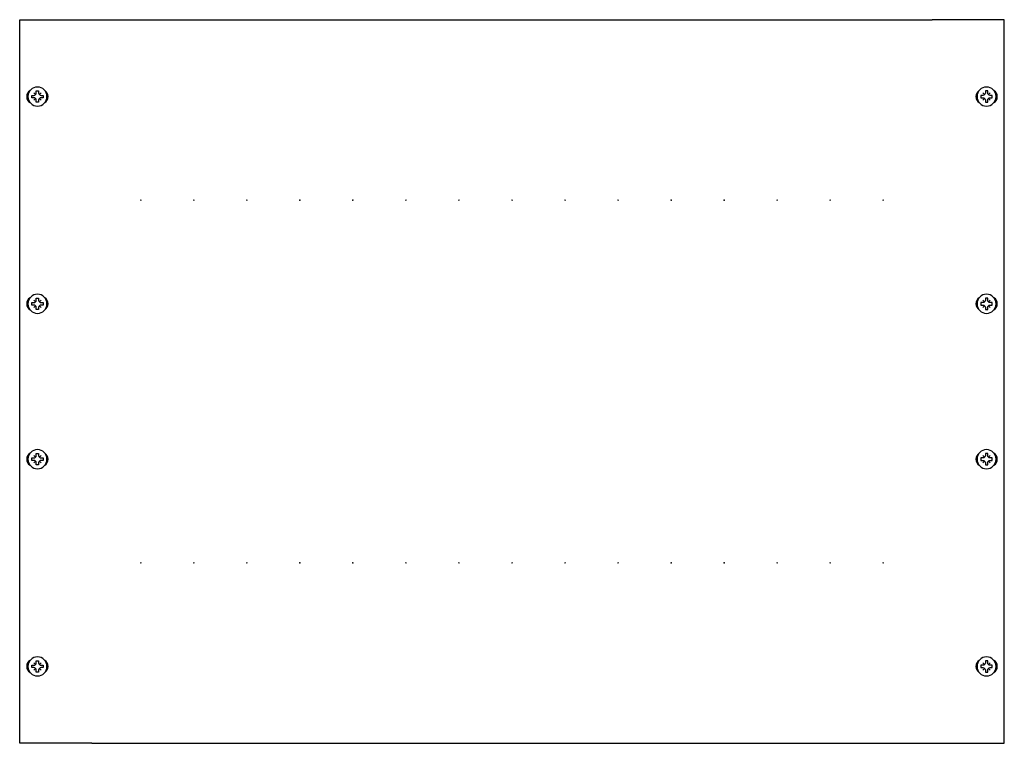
# Model space of a CAD drawing. Header units: millimetres. Extents: x -241 to 241, y -177 to 177.
import ezdxf

# ---------------------------------------------------------------- set-up
doc = ezdxf.new("R2010")
doc.units = ezdxf.units.MM

msp = doc.modelspace()

# ---------------------------------------------------------------- linework, layer by layer
at = {"extrusion": (1, 6.12303e-17, -1.12475e-32)}
for p, q in [((-241.3, 177.4), (-206, 177.4)), ((-241.3, -177.4), (-241.3, 177.4)), ((-206, -177.4), (-241.3, -177.4))]:
    msp.add_line(p, q, dxfattribs=at)
for p, q in [((-206, 177.4), (206, 177.4)), ((-206, -177.4), (206, -177.4))]:
    msp.add_line(p, q)
at = {"extrusion": (-1, 6.12303e-17, -1.12475e-32)}
for p, q in [((241.3, 177.4), (206, 177.4)), ((241.3, -177.4), (241.3, 177.4)), ((206, -177.4), (241.3, -177.4))]:
    msp.add_line(p, q, dxfattribs=at)
for points in [[(-232, 142.46), (-232, 141.5, 0.414214), (-230.8, 140.3), (-229.84, 140.3), (-229.84, 139.1), (-230.8, 139.1, 0.414214), (-232, 137.9), (-232, 136.94), (-233.2, 136.94), (-233.2, 137.9, 0.414214), (-234.4, 139.1), (-235.36, 139.1), (-235.36, 140.3), (-234.4, 140.3, 0.414214), (-233.2, 141.5), (-233.2, 142.46)], [(232, 142.46), (232, 141.5, -0.414214), (230.8, 140.3), (229.84, 140.3), (229.84, 139.1), (230.8, 139.1, -0.414214), (232, 137.9), (232, 136.94), (233.2, 136.94), (233.2, 137.9, -0.414214), (234.4, 139.1), (235.36, 139.1), (235.36, 140.3), (234.4, 140.3, -0.414214), (233.2, 141.5), (233.2, 142.46)], [(-232, 40.86), (-232, 39.9, 0.414214), (-230.8, 38.7), (-229.84, 38.7), (-229.84, 37.5), (-230.8, 37.5, 0.414214), (-232, 36.3), (-232, 35.34), (-233.2, 35.34), (-233.2, 36.3, 0.414214), (-234.4, 37.5), (-235.36, 37.5), (-235.36, 38.7), (-234.4, 38.7, 0.414214), (-233.2, 39.9), (-233.2, 40.86)], [(232, 40.86), (232, 39.9, -0.414214), (230.8, 38.7), (229.84, 38.7), (229.84, 37.5), (230.8, 37.5, -0.414214), (232, 36.3), (232, 35.34), (233.2, 35.34), (233.2, 36.3, -0.414214), (234.4, 37.5), (235.36, 37.5), (235.36, 38.7), (234.4, 38.7, -0.414214), (233.2, 39.9), (233.2, 40.86)], [(-232, -35.34), (-232, -36.3, 0.414214), (-230.8, -37.5), (-229.84, -37.5), (-229.84, -38.7), (-230.8, -38.7, 0.414214), (-232, -39.9), (-232, -40.86), (-233.2, -40.86), (-233.2, -39.9, 0.414214), (-234.4, -38.7), (-235.36, -38.7), (-235.36, -37.5), (-234.4, -37.5, 0.414214), (-233.2, -36.3), (-233.2, -35.34)], [(232, -35.34), (232, -36.3, -0.414214), (230.8, -37.5), (229.84, -37.5), (229.84, -38.7), (230.8, -38.7, -0.414214), (232, -39.9), (232, -40.86), (233.2, -40.86), (233.2, -39.9, -0.414214), (234.4, -38.7), (235.36, -38.7), (235.36, -37.5), (234.4, -37.5, -0.414214), (233.2, -36.3), (233.2, -35.34)], [(-232, -136.94), (-232, -137.9, 0.414214), (-230.8, -139.1), (-229.84, -139.1), (-229.84, -140.3), (-230.8, -140.3, 0.414214), (-232, -141.5), (-232, -142.46), (-233.2, -142.46), (-233.2, -141.5, 0.414214), (-234.4, -140.3), (-235.36, -140.3), (-235.36, -139.1), (-234.4, -139.1, 0.414214), (-233.2, -137.9), (-233.2, -136.94)], [(232, -136.94), (232, -137.9, -0.414214), (230.8, -139.1), (229.84, -139.1), (229.84, -140.3), (230.8, -140.3, -0.414214), (232, -141.5), (232, -142.46), (233.2, -142.46), (233.2, -141.5, -0.414214), (234.4, -140.3), (235.36, -140.3), (235.36, -139.1), (234.4, -139.1, -0.414214), (233.2, -137.9), (233.2, -136.94)]]:
    msp.add_lwpolyline(points, format="xyb", close=True)
for points in [[(-233.55, 140.65), (-234.4, 141.5)], [(-231.65, 140.65), (-230.8, 141.5)], [(231.65, 140.65), (230.8, 141.5)], [(233.55, 140.65), (234.4, 141.5)], [(-233.55, 138.75), (-234.4, 137.9)], [(-231.65, 138.75), (-230.8, 137.9)], [(231.65, 138.75), (230.8, 137.9)], [(233.55, 138.75), (234.4, 137.9)], [(-233.55, 39.05), (-234.4, 39.9)], [(-231.65, 39.05), (-230.8, 39.9)], [(231.65, 39.05), (230.8, 39.9)], [(233.55, 39.05), (234.4, 39.9)], [(-233.55, 37.15), (-234.4, 36.3)], [(-231.65, 37.15), (-230.8, 36.3)], [(231.65, 37.15), (230.8, 36.3)], [(233.55, 37.15), (234.4, 36.3)], [(-233.55, -37.15), (-234.4, -36.3)], [(-231.65, -37.15), (-230.8, -36.3)], [(231.65, -37.15), (230.8, -36.3)], [(233.55, -37.15), (234.4, -36.3)], [(-233.55, -39.05), (-234.4, -39.9)], [(-231.65, -39.05), (-230.8, -39.9)], [(231.65, -39.05), (230.8, -39.9)], [(233.55, -39.05), (234.4, -39.9)], [(-233.55, -138.75), (-234.4, -137.9)], [(-231.65, -138.75), (-230.8, -137.9)], [(231.65, -138.75), (230.8, -137.9)], [(233.55, -138.75), (234.4, -137.9)], [(-233.55, -140.65), (-234.4, -141.5)], [(-231.65, -140.65), (-230.8, -141.5)], [(231.65, -140.65), (230.8, -141.5)], [(233.55, -140.65), (234.4, -141.5)]]:
    msp.add_lwpolyline(points)
at = {"extrusion": (0, 0, -1)}
for centre in [(232.6, 139.7), (-232.6, 139.7), (232.6, 38.1), (-232.6, 38.1), (232.6, -38.1), (-232.6, -38.1), (232.6, -139.7), (-232.6, -139.7)]:
    msp.add_circle(centre, 4.68, dxfattribs=at)
for centre in [(-182, 88.9), (-156, 88.9), (-130, 88.9), (-104, 88.9), (-78, 88.9), (-52, 88.9), (-26, 88.9), (0, 88.9), (26, 88.9), (52, 88.9), (78, 88.9), (104, 88.9), (130, 88.9), (156, 88.9), (182, 88.9), (-182, -88.9), (-156, -88.9), (-130, -88.9), (-104, -88.9), (-78, -88.9), (-52, -88.9), (-26, -88.9), (0, -88.9), (26, -88.9), (52, -88.9), (78, -88.9), (104, -88.9), (130, -88.9), (156, -88.9), (182, -88.9)]:
    msp.add_circle(centre, 0.1)
for centre, start, end in [((-234.35, 139.7), 122.5443, 237.4557), ((-230.85, 139.7), 302.5443, 57.4557), ((230.85, 139.7), 122.5443, 237.4557), ((234.35, 139.7), 302.5443, 57.4557), ((-234.35, 38.1), 122.5443, 237.4557), ((-230.85, 38.1), 302.5443, 57.4557), ((230.85, 38.1), 122.5443, 237.4557), ((234.35, 38.1), 302.5443, 57.4557), ((-234.35, -38.1), 122.5443, 237.4557), ((-230.85, -38.1), 302.5443, 57.4557), ((230.85, -38.1), 122.5443, 237.4557), ((234.35, -38.1), 302.5443, 57.4557), ((-234.35, -139.7), 122.5443, 237.4557), ((-230.85, -139.7), 302.5443, 57.4557), ((230.85, -139.7), 122.5443, 237.4557), ((234.35, -139.7), 302.5443, 57.4557)]:
    msp.add_arc(centre, 3.5, start, end)

doc.saveas('drawing.dxf')
